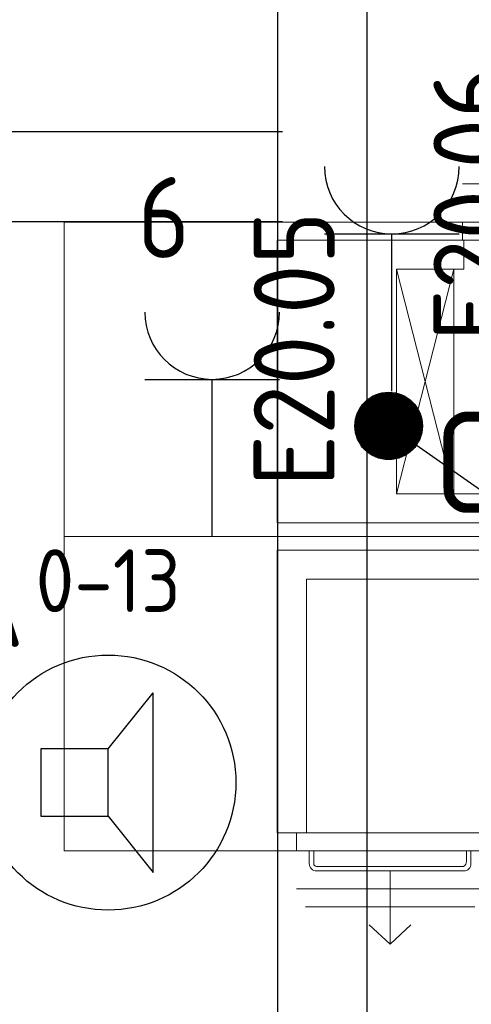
# Model space of a CAD drawing. Header units: millimetres. Extents: x -39149 to 267781, y -2340 to 58540.
# Tile 126 of 244: x 39111 to 40116, y 2534 to 4728. Entities that reach past the tile are written whole.
import ezdxf
from ezdxf.enums import TextEntityAlignment as Align

# ---------------------------------------------------------------- set-up
doc = ezdxf.new("R2010")
doc.units = ezdxf.units.MM
doc.header["$LTSCALE"] = 100
doc.header["$MEASUREMENT"] = 0
doc.linetypes.add('B0703', pattern=[93.740001, 62.5, -31.240001])
doc.linetypes.add('E_GOOT2', pattern=[2000, 1000, 1000])
for name, color, linetype in [('000025--bestaand', 9, 'Continuous'), ('45 Plafond', 7, 'Continuous'), ('73 Keuken', 7, 'Continuous'), ('82 Interieur', 7, 'Continuous'), ('AL$1A---_ALGEMEEN--bestaand', 9, 'Continuous'), ('EL6121--', 3, 'Continuous'), ('EL6122--_L', 4, 'Continuous'), ('EL6131--_KG', 3, 'Continuous'), ('EL6222--_KRACHT_230', 3, 'Continuous'), ('EL6311--_LICHT_BINNEN', 3, 'Continuous'), ('EL6421--_GELUID', 3, 'Continuous'), ('EL6521--bestaand', 7, 'Continuous')]:
    doc.layers.add(name, color=color, linetype=linetype)
doc.styles.add('buro-012', font='isocp.shx', dxfattribs={"height": 120})
doc.styles.add('BURO-018', font='isocp.shx', dxfattribs={"height": 180})
doc.styles.add('ISO25', font='ISO', dxfattribs={"height": 225})
doc.styles.add('STABICAD-018', font='ISOCP.SHX', dxfattribs={"height": 1.8})

# ---------------------------------------------------------------- blocks, each defined once
blk = doc.blocks.new('Slab_119_7', base_point=(34211.5, 612.1))
at = {"layer": '45 Plafond', "color": 8, "linetype": 'Continuous', "lineweight": 0}
blk.add_lwpolyline([(34211.5, 612.1, 0.066229), (50336.5, 5152.1), (50336.5, 11626.8), (48610, 11626.8), (48610, 11625), (43211.5, 11625), (43211.5, 5466.1), (41411.5, 5466.1), (41411.5, 10199.6), (34211.5, 10199.6)], format="xyb", close=True, dxfattribs=at)
blk = doc.blocks.new('Slab_222_7', base_point=(39210.7, 3576.3))
at = {"layer": '82 Interieur', "color": 8, "linetype": 'Continuous', "lineweight": 0}
blk.add_lwpolyline([(39210.7, 3576.3), (39210.7, 2876.3), (41410.6, 2876.3), (41410.6, 3576.3)], close=True, dxfattribs=at)
blk = doc.blocks.new('Slab_223_7', base_point=(39210.7, 4276.3))
at = {"layer": '82 Interieur', "color": 8, "linetype": 'Continuous', "lineweight": 0}
blk.add_lwpolyline([(39210.7, 4276.3), (39210.7, 3576.3), (41410.6, 3576.3), (41410.6, 4276.3)], close=True, dxfattribs=at)
blk = doc.blocks.new('E00120')
at = {"color": 0, "linetype": 'Continuous'}
for p, q in [((-2.5, 2.5), (2.5, 2.5)), ((-2.5, -2.5), (-2.5, 2.5)), ((2.5, 2.5), (2.5, -2.5)), ((2.5, -2.5), (-2.5, -2.5))]:
    blk.add_line(p, q, dxfattribs=at)
at = {"color": 0, "linetype": 'Continuous', "style": 'BURO-018'}
for tag, p in [('PANEL', (0, 8)), ('CIRCUIT', (0, 5)), ('SUBCIRCUIT', (4.5, 5)), ('LIGHTFIXTURECODE', (0, 0)), ('SWITCHCODE', (4.5, -4.5))]:
    blk.add_attdef(tag, text='', height=1.8, dxfattribs=at).set_placement(p, align=Align.MIDDLE)
blk = doc.blocks.new('65210004')
at = {"layer": 'AL$1A---_ALGEMEEN--bestaand', "color": 0, "linetype": 'Continuous'}
for p, q in [((-2.4, -2.4), (-2.4, 2.4)), ((-2.4, 2.4), (2.4, 2.4)), ((2.4, 2.4), (2.4, -2.4)), ((2.4, -2.4), (-2.4, -2.4))]:
    blk.add_line(p, q, dxfattribs=at)
at = {"layer": 'AL$1A---_ALGEMEEN--bestaand', "color": 0, "linetype": 'Continuous', "style": 'ISO25'}
for tag, p in [('E_NUMMER', (-0.041, 4.27)), ('E_MATCODE', (0, -0.251))]:
    blk.add_attdef(tag, text='', height=2.25, dxfattribs=at).set_placement(p, align=Align.MIDDLE)
blk = doc.blocks.new('E00497')
at = {"color": 0}
for p, q in [((0, 0.75), (1, 2)), ((1, -2), (1, 2)), ((0, 0.75), (-1.5, 0.75)), ((0, -0.75), (0, 0.75)), ((-1.5, -0.75), (0, -0.75)), ((0, -0.75), (1, -2))]:
    blk.add_line(p, q, dxfattribs=at)
blk.add_line((-1.5, 0.75), (-1.5, -0.75))
blk.add_circle((0, 0), 2.841, dxfattribs=at)
at = {"color": 0, "linetype": 'Continuous', "style": 'BURO-018'}
blk.add_attdef('TEXT1', text='', height=1.8, dxfattribs=at).set_placement((0, 4.5), align=Align.MIDDLE)
at = {"color": 0, "linetype": 'Continuous', "style": 'BURO-018', "flags": 1}
blk.add_attdef('ARTICLECODE', text='', height=1.8, dxfattribs=at).set_placement((0, 0), align=Align.MIDDLE)
blk = doc.blocks.new('E00005')
at = {"color": 0, "linetype": 'Continuous'}
for p, q in [((0.5, 7.75), (-0.5, 7.75)), ((1.25, 6.75), (-1.25, 6.75)), ((2, 5.75), (-2, 5.75)), ((0, 5.75), (0, 2.5))]:
    blk.add_line(p, q, dxfattribs=at)
at = {"color": 0, "linetype": 'Continuous', "const_width": 0.75}
blk.add_lwpolyline([(-0.375, 1.75, 1), (0.375, 1.75, 1)], format="xyb", close=True, dxfattribs=at)
at = {"color": 0, "linetype": 'Continuous'}
blk.add_circle((0, 1.75), 0.75, dxfattribs=at)
at = {"color": 0, "linetype": 'Continuous', "style": 'STABICAD-018'}
blk.add_attdef('ARTICLECODE', text='', height=1.8, dxfattribs=at).set_placement((0, 0), align=Align.MIDDLE)
blk = doc.blocks.new('111304')
at = {"color": 0, "linetype": 'Continuous'}
for p, q in [((-1.5, 4.5), (1.5, 4.5)), ((0, 1), (0, 4.5))]:
    blk.add_line(p, q, dxfattribs=at)
blk.add_arc((0, 6), 1.5, 180, 0, dxfattribs=at)
at = {"color": 0, "linetype": 'Continuous', "style": 'BURO-018'}
for tag, p in [('PANEL', (0, 11.5)), ('CIRCUIT', (0, 8.5)), ('SUBCIRCUIT', (4.5, 8.5))]:
    blk.add_attdef(tag, text='', height=1.8, dxfattribs=at).set_placement(p, align=Align.MIDDLE)
at = {"color": 0, "linetype": 'Continuous', "style": 'BURO-018', "flags": 1}
for tag, p in [('POWERCODE', (13, 8.5)), ('ARTICLECODE', (0, 0))]:
    blk.add_attdef(tag, text='', height=1.8, dxfattribs=at).set_placement(p, align=Align.MIDDLE)

msp = doc.modelspace()

# ---------------------------------------------------------------- linework, layer by layer
at = {"layer": '73 Keuken', "color": 8, "linetype": 'Continuous', "lineweight": 0}
for p, q in [((40097, 4361.6), (40514, 4361.6)), ((40097, 4236.6), (40097, 4276.6)), ((39684.6, 3606.6), (39684.6, 4236.6)), ((39684.6, 4236.6), (39884.6, 4236.6)), ((39884.6, 3606.6), (39884.6, 4236.6)), ((39884.6, 4236.6), (40097, 4236.6)), ((40097, 4236.6), (41410.6, 4236.6)), ((40099.6, 4171.6), (40099.6, 4236.6)), ((39949.6, 3671.6), (39949.6, 4171.6)), ((39949.6, 4171.6), (40099.6, 4171.6)), ((40077.1, 3671.6), (39949.6, 4171.6)), ((40077.1, 4171.6), (39949.6, 3671.6)), ((40077.1, 4171.6), (40077.1, 3671.6)), ((40504.1, 3671.6), (39949.6, 3671.6)), ((39884.6, 3606.6), (39684.6, 3606.6)), ((41410.6, 3606.6), (39884.6, 3606.6)), ((39684.6, 3546.2), (41210.6, 3546.2)), ((39684.6, 3546.1), (39684.6, 2916.1)), ((39749.6, 2916.2), (39749.6, 3481.2)), ((39749.6, 3481.2), (40154.1, 3481.2)), ((40998.3, 2916.2), (39684.6, 2916.2)), ((39727.1, 2876.2), (39727.1, 2916.2)), ((39755.6, 2876.2), (39755.6, 2847.7)), ((39765.6, 2847.7), (39765.6, 2876.2)), ((40105.6, 2876.2), (40105.6, 2852.6)), ((40115.6, 2847.7), (40115.6, 2876.2)), ((40099.1, 2841.2), (39772.2, 2841.2)), ((39772.2, 2831.2), (40099.1, 2831.2)), ((39935.6, 2831.2), (39935.6, 2668.1)), ((39727.1, 2791.2), (40144.1, 2791.2)), ((39747.1, 2751.2), (40124.1, 2751.2)), ((39935.6, 2668.1), (39889.2, 2711.2)), ((39935.6, 2668.1), (39982, 2711.2))]:
    msp.add_line(p, q, dxfattribs=at)
at = {"layer": '73 Keuken', "color": 8, "linetype": 'B0703', "lineweight": 0}
msp.add_arc((25211.3, 63523.1), 64420.4, 245.958382, 293.907461, dxfattribs=at)
at = {"layer": '73 Keuken', "color": 8, "linetype": 'Continuous', "lineweight": 0}
for centre, radius, start, end in [((40092.4, 2852.6), 13.2, 300.3347, 0), ((39772.2, 2847.7), 16.5, 180, 270), ((39772.2, 2847.7), 6.54, 180, 270), ((40099.1, 2847.7), 16.5, 270, 0)]:
    msp.add_arc(centre, radius, start, end, dxfattribs=at)
at = {"layer": 'EL6122--_L'}
msp.add_arc((25186.5, 63538.5), 63640.1, 246.67311, 293.32689, dxfattribs=at)
at = {"layer": 'EL6131--_KG'}
for p, q in [((39684.7, 9940.4), (39684.7, 1887.9)), ((39884.7, 1935.7), (39884.7, 9940.4))]:
    msp.add_line(p, q, dxfattribs=at)
at = {"layer": 'EL6131--_KG', "linetype": 'E_GOOT2'}
for p, q in [((26678, 4478.2), (39696.2, 4478.2)), ((26678, 4278.2), (39696.2, 4278.2))]:
    msp.add_line(p, q, dxfattribs=at)

# ---------------------------------------------------------------- block references
at = {"layer": '45 Plafond', "color": 252, "linetype": 'Continuous', "lineweight": 0}
msp.add_blockref('Slab_119_7', (34211.5, 612.1), dxfattribs=at)
at = {"layer": '82 Interieur', "color": 30, "linetype": 'Continuous', "lineweight": 0}
for name, p in [('Slab_223_7', (39210.7, 4276.3)), ('Slab_222_7', (39210.7, 3576.3))]:
    msp.add_blockref(name, p, dxfattribs=at)
at = {"layer": 'EL6121--', "linetype": 'Continuous', "xscale": 100, "yscale": 100, "rotation": 235.0000000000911}
msp.add_blockref('E00005', (39789.1, 3923), dxfattribs=at)
at = {"layer": 'EL6222--_KRACHT_230', "linetype": 'Continuous'}
ref = msp.add_blockref('111304', (39939.6, 3800.3), dxfattribs=dict(at, xscale=100, yscale=100, zscale=100))
ref.add_attrib('SUBCIRCUIT', 'E20.06', dxfattribs={"layer": '0', "color": 3, "linetype": 'ByBlock', "height": 180, "rotation": 90, "style": 'BURO-018'}).set_placement((40121.8, 4317.5), align=Align.MIDDLE)
ref = msp.add_blockref('111304', (39539.7, 3476.4), dxfattribs=dict(at, xscale=100, yscale=100, zscale=100))
ref.add_attrib('CIRCUIT', '6', dxfattribs={"layer": '0', "color": 3, "linetype": 'ByBlock', "height": 180, "style": 'BURO-018'}).set_placement((39432.1, 4287), align=Align.MIDDLE)
ref.add_attrib('SUBCIRCUIT', 'E20.05', dxfattribs={"layer": '0', "color": 3, "linetype": 'ByBlock', "height": 180, "rotation": 90, "style": 'BURO-018'}).set_placement((39721.9, 3993.5), align=Align.MIDDLE)
at = {"layer": 'EL6311--_LICHT_BINNEN', "linetype": 'Continuous'}
ref = msp.add_blockref('E00120', (38644.3, 4793.7), dxfattribs=dict(at, xscale=100, yscale=100, zscale=100))
ref.add_attrib('CIRCUIT', '6A', dxfattribs={"layer": '0', "color": 3, "linetype": 'ByBlock', "height": 180, "style": 'BURO-018'}).set_placement((38994.3, 5193.7), align=Align.MIDDLE)
ref.add_attrib('LIGHTFIXTURECODE', 'GX1', dxfattribs={"layer": '0', "color": 3, "linetype": 'ByBlock', "height": 180, "style": 'BURO-018'}).set_placement((38644.3, 4793.7), align=Align.MIDDLE)
ref.add_attrib('SWITCHCODE', 'b', dxfattribs={"layer": '0', "color": 3, "linetype": 'ByBlock', "height": 180, "style": 'BURO-018'}).set_placement((38994.3, 4393.7), align=Align.MIDDLE)
ref = msp.add_blockref('E00120', (38639.3, 3020.1), dxfattribs=dict(at, xscale=100, yscale=100, zscale=100))
ref.add_attrib('CIRCUIT', '6A', dxfattribs={"layer": '0', "color": 3, "linetype": 'ByBlock', "height": 180, "style": 'BURO-018'}).set_placement((38989.3, 3420.1), align=Align.MIDDLE)
ref.add_attrib('LIGHTFIXTURECODE', 'GX1', dxfattribs={"layer": '0', "color": 3, "linetype": 'ByBlock', "height": 180, "style": 'BURO-018'}).set_placement((38639.3, 3020.1), align=Align.MIDDLE)
ref.add_attrib('SWITCHCODE', 'b', dxfattribs={"layer": '0', "color": 3, "linetype": 'ByBlock', "height": 180, "style": 'BURO-018'}).set_placement((38989.3, 2620.1), align=Align.MIDDLE)
at = {"layer": 'EL6421--_GELUID', "linetype": 'Continuous'}
ref = msp.add_blockref('E00497', (39308.3, 3028.1), dxfattribs=dict(at, xscale=100, yscale=100, zscale=100))
ref.add_attrib('TEXT1', '0-13', dxfattribs={"layer": '0', "color": 1, "linetype": 'ByBlock', "height": 140, "style": 'buro-012'}).set_placement((39308.3, 3478.1), align=Align.MIDDLE)
at = {"layer": 'EL6521--bestaand'}
ref = msp.add_blockref('65210004', (40385.8, 3314.7), dxfattribs=dict(at, xscale=100, yscale=100, zscale=100))
ref.add_attrib('E_NUMMER', 'C0-02', dxfattribs={"layer": '000025--bestaand', "linetype": 'Continuous', "height": 225, "style": 'ISO25'}).set_placement((40381.6, 3741.7), align=Align.MIDDLE)

doc.saveas('drawing.dxf')
